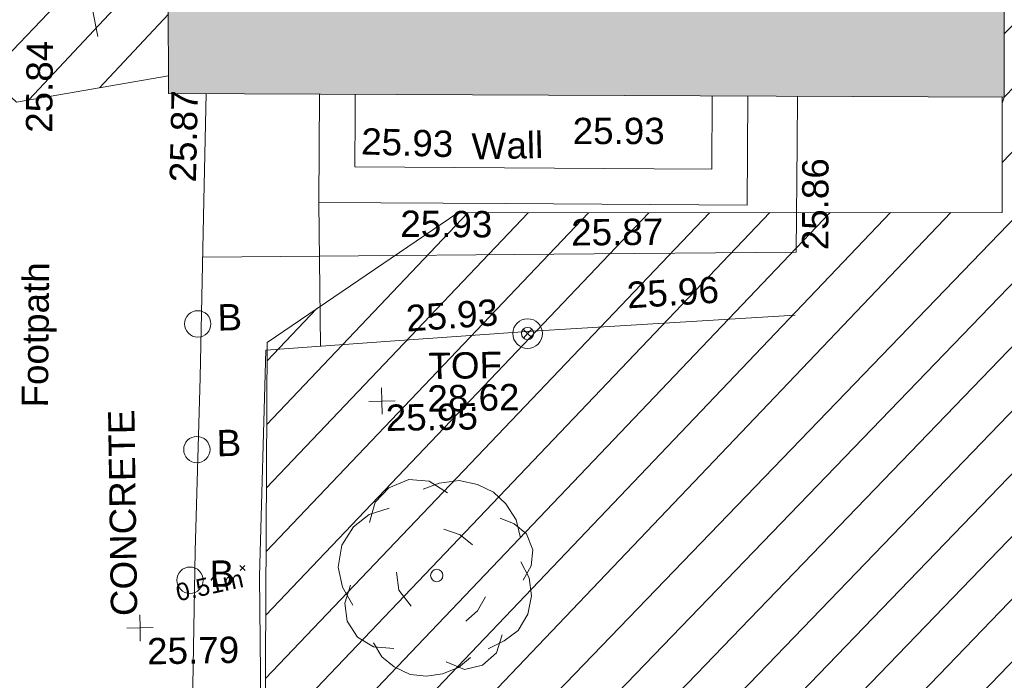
# Model space of a CAD drawing. Header units: millimetres. Extents: x -290717 to 520720, y -88450 to 287762.
# Tile 178 of 197: x -140667 to -126647, y 198267 to 207677. Entities that reach past the tile are written whole.
import ezdxf

# ---------------------------------------------------------------- set-up
doc = ezdxf.new("R2010")
doc.units = ezdxf.units.MM
doc.linetypes.add('IMPORT-UG_ELEC_QLB2 _2_', pattern=[2500, 1500, -300.0000000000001, 0, -50, 150, -300.0000000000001, 0, -200])
doc.linetypes.add('IMPORT-UG_ELEC_STREET LIGHTING_QLB2 _2_', pattern=[2700, 1500, -300.0000000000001, 0, -250, 150, -300.0000000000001, 0, -200])
for name, color, linetype, lineweight, true_color in [('00__TOPO__TOP_OF_FENCE_SYMBOL', 7, 'Continuous', 9, 0x666666), ('00_TOPO_FENCE', 7, 'Continuous', 9, 0x3f7f4f), ('00_TOPO_FOOTPATH', 7, 'Continuous', 9, 0xa50000), ('00_TOPO_FURN_BOLLARD', 7, 'Continuous', 9, 0x666666), ('00_TOPO_LEVEL_SPOT', 7, 'Continuous', 9, 0x666666), ('00_TOPO_TREE', 7, 'Continuous', 9, 0x666666), ('00_UAV_CONCRETE', 9, 'Continuous', 9, 0x808080), ('00_UAV_FENCE', 7, 'Continuous', 9, 0x264c2f), ('00_UAV_FOOTPATH', 7, 'Continuous', 9, 0xa50000), ('00_UAV_FURN_BOLLARD', 7, 'Continuous', 9, 0xff9f7f), ('00_UAV_LEVEL_SPOT', 7, 'Continuous', 9, 0x666666), ('00_UAV_TOP_OF_FENCE', 6, 'Continuous', 9, 0xff00ff), ('00_UAV_WALL', 7, 'Continuous', 9, 0x7c00a5), ('12333-PUM-2D-U-0001-C01 - Rev2_REVIT IMPORT_dwg', 7, 'Continuous', 9, 0x767676), ('A_RHA_Line', 7, 'Continuous', 9, 0x00a600), ('PUM-ELECTRIC-QLB2', 1, 'IMPORT-UG_ELEC_QLB2 _2_', 9, 0xff0000), ('PUM-UNABLE TO SURVEY', 190, 'Continuous', 9, 0x7f00ff)]:
    doc.layers.add(name, color=color, linetype=linetype, lineweight=lineweight, true_color=true_color)
for name, color, linetype, lineweight in [('00_UAV_SURVEY_TEXT', 7, 'Continuous', 9), ('A_RHA_Detail', 7, 'Continuous', 9), ('GEN-TEXT', 7, 'Continuous', 9)]:
    doc.layers.add(name, color=color, linetype=linetype, lineweight=lineweight)
doc.styles.add('Arial_1', font='arial.ttf', dxfattribs={"height": 250})
doc.styles.add('Swis721 Lt BT_2', font='swissl.ttf', dxfattribs={"height": 375})

# ---------------------------------------------------------------- blocks, each defined once
blk = doc.blocks.new('12333-PUM-2D-U-0001-C01 - Rev2_REVIT IMPORT_dwg_MSL_Bollard_2-2077182-Site Location Plan Existing')
at = {"layer": '00_TOPO_FURN_BOLLARD', "color": 254, "true_color": 0xcccccc}
blk.add_circle((0, 0), 62.50000000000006, dxfattribs=at)
blk = doc.blocks.new('12333-PUM-2D-U-0001-C01 - Rev2_REVIT IMPORT_dwg_MM-2077200-Site Location Plan Existing')
at = {"layer": '00_TOPO_LEVEL_SPOT', "color": 254, "true_color": 0xcccccc, "flags": 128}
for points in [[(500.0000000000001, 0), (0, 0), (0, 500.0000000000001)], [(0, -500.0000000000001), (0, 0), (-500.0000000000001, 0)]]:
    blk.add_lwpolyline(points, dxfattribs=at)
blk = doc.blocks.new('12333-PUM-2D-U-0001-C01 - Rev2_REVIT IMPORT_dwg_CONIFEROUS_TREE-2077251-Site Location Plan Existing')
at = {"layer": '00_TOPO_TREE', "color": 254, "true_color": 0xcccccc, "flags": 128}
for points in [[(-1889.403682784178, 1545.875740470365), (-1717.639711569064, 2118.422311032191), (-1316.857112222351, 2519.204910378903), (-744.3105416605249, 2748.223538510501), (-171.763971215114, 2690.968881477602), (343.5279423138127, 2347.440939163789)], [(-343.5279423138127, 2461.950253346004), (114.5093140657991, 2633.714224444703), (687.0558846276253, 2690.968881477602), (1202.347798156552, 2576.459567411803), (1660.385054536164, 2347.440939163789), (2003.912996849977, 2003.912996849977), (2290.18628213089, 1545.875740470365), (2404.695596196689, 1030.583826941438)], [(-2404.695596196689, -801.5651986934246), (-2690.968881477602, -286.2732852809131), (-2805.478195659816, 286.2732852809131), (-2690.968881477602, 916.0745128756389), (-2347.440939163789, 1431.36642628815), (-1889.403682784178, 1774.894368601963), (-1316.857112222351, 1946.658339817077)], [(1832.149025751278, 1603.130397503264), (2232.93162509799, 1431.36642628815), (2576.459567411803, 1145.093141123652), (2748.223538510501, 687.0558846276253), (2690.968881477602, 229.0186282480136), (2461.950253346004, -171.763971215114)], [(229.0186282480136, 1316.857112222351), (687.0558846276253, 1145.093141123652), (1030.583826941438, 858.8198558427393)], [(2404.695596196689, 343.5279423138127), (2633.714224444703, -114.5093140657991), (2690.968881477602, -629.8012275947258), (2576.459567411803, -1145.093141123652), (2290.18628213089, -1603.130397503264), (1889.403682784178, -1889.403682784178), (1431.36642628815, -2118.422311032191)], [(-744.3105416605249, -858.8198558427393), (-1087.838483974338, -400.7825993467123), (-1145.093141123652, 114.5093140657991)], [(-1259.602455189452, -2061.167653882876), (-1832.149025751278, -2003.912996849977), (-2290.18628213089, -1717.639711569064), (-2576.459567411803, -1259.602455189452), (-2633.714224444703, -744.3105416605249), (-2461.950253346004, -229.0186282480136)], [(1374.111769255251, -629.8012275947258), (1145.093141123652, -1030.583826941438), (801.5651986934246, -1316.857112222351)], [(916.0745128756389, -2347.440939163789), (572.5465705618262, -2633.714224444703), (114.5093140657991, -2805.478195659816), (-343.5279423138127, -2862.732852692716), (-801.5651986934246, -2805.478195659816), (-1259.602455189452, -2576.459567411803), (-1603.130397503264, -2290.18628213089), (-1832.149025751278, -1889.403682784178)], [(1832.149025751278, -1717.639711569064), (1660.385054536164, -2232.93162509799), (1259.602455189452, -2576.459567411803), (744.3105416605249, -2690.968881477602), (229.0186282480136, -2461.950253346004)]]:
    blk.add_lwpolyline(points, dxfattribs=at)
at = {"layer": '00_TOPO_TREE', "color": 254, "true_color": 0xcccccc}
blk.add_circle((0, 0), 176.6246020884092, dxfattribs=at)
blk = doc.blocks.new('12333-PUM-2D-U-0001-C01 - Rev2_REVIT IMPORT_dwg_MSL_Bollard_2-2077239-Site Location Plan Existing')
at = {"layer": '00_TOPO_FURN_BOLLARD', "color": 254, "true_color": 0xcccccc}
blk.add_circle((0, 0), 62.50000000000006, dxfattribs=at)
blk = doc.blocks.new('12333-PUM-2D-U-0001-C01 - Rev2_REVIT IMPORT_dwg_MSL_Node_LineworkTOF-2077248-Site Location Plan Existing')
at = {"layer": '00__TOPO__TOP_OF_FENCE_SYMBOL', "color": 254, "true_color": 0xcccccc, "flags": 128}
for points in [[(165.3591892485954, 165.3591892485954), (0, 0), (-165.3591892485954, 165.3591892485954)], [(165.3591892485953, -165.3591892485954), (0, 0), (-165.3591892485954, -165.3591892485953)]]:
    blk.add_lwpolyline(points, dxfattribs=at)
at = {"layer": '00__TOPO__TOP_OF_FENCE_SYMBOL', "color": 254, "true_color": 0xcccccc}
for radius in [562.5594001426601, 233.853208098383]:
    blk.add_circle((0, 0), radius, dxfattribs=at)
blk = doc.blocks.new('12333-PUM-2D-U-0001-C01 - Rev2_REVIT IMPORT_dwg_UAV-2077255-Site Location Plan Existing')
at = {"layer": '00_UAV_LEVEL_SPOT', "color": 254, "true_color": 0xcccccc, "flags": 128}
for points in [[(500.0000000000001, 0), (0, 0), (0, 500.0000000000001)], [(0, -500.0000000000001), (0, 0), (-500.0000000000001, 0)]]:
    blk.add_lwpolyline(points, dxfattribs=at)
blk = doc.blocks.new('12333-PUM-2D-U-0001-C01 - Rev2_REVIT IMPORT_dwg_MGS62954_T2_Galway_ITM_3d_Rev1-2077680-Site Location Plan Existing')
at = {"layer": '00_TOPO_FENCE', "color": 254, "true_color": 0xcccccc, "flags": 128}
blk.add_lwpolyline([(533768215.8416362, 725757536.2187309), (533768191.1803311, 725754320.3365005), (533768114.3010144, 725751238.9276832), (533768092.3385236, 725747529.8456814), (533768029.1240534, 725743793.2849807), (533768026.670091, 725740809.8511417), (533770682.0758315, 725740753.2846724), (533775716.3029948, 725740630.0719427), (533777256.9058492, 725740597.3050126)], dxfattribs=at)
at = {"layer": '00_TOPO_FOOTPATH', "color": 254, "true_color": 0xcccccc, "flags": 128}
blk.add_lwpolyline([(533767303.1672249, 725757909.6274561), (533767105.5665622, 725752166.8425095), (533767123.0820006, 725747945.7849776), (533767021.4559379, 725743802.2015591), (533767040.9969133, 725740310.2921853), (533766997.6537306, 725736619.7766178), (533766880.0000001, 725736380), (533766790.0000001, 725736100.0000001), (533766700.0000001, 725735700.0000002), (533766670.0000001, 725735420.0000001), (533766660.0000001, 725735210.0000001), (533766700.0000001, 725735100), (533766870, 725734800.0000001), (533767013.2531131, 725734578.510957)], dxfattribs=at)
at = {"layer": '00_UAV_CONCRETE', "color": 254, "true_color": 0xcccccc, "flags": 128}
blk.add_lwpolyline([(533767485.9600952, 725762096.6913267), (533769148.2530694, 725762081.5211567), (533772484.420447, 725762050.9681522), (533775935.3655001, 725762019.3640002), (533775974.7793933, 725763567.1173319), (533775991.8826576, 725764238.7493912)], dxfattribs=at)
at = {"layer": '00_UAV_FENCE', "color": 254, "true_color": 0xcccccc}
blk.add_line((533769139.885732, 725760797.7272825), (533769153.2425001, 725762847.0455002), dxfattribs=at)
at = {"layer": '00_UAV_FENCE', "color": 254, "true_color": 0xcccccc, "flags": 128}
for points in [[(533766049.343, 725765264.1140001), (533765556.343, 725768016.1140002), (533765299.4290524, 725770204.0058656), (533765151.3430001, 725771465.1140001), (533765214.343, 725774952.114), (533765218.0465976, 725775193.8766215), (533765268.343, 725778477.1140002), (533765289.6681775, 725780192.5509583), (533765311.343, 725781936.114), (533765967.1050624, 725785124.2085831), (533766417.3429999, 725787313.1140001)], [(533768215.8416362, 725757536.2187309), (533768359.2425001, 725760756.0455003), (533770132.1299682, 725760850.707321), (533772086.2425, 725760955.0455), (533775125.2194812, 725761089.5275923), (533775905.2425001, 725761124.0455002)]]:
    blk.add_lwpolyline(points, dxfattribs=at)
at = {"layer": '00_UAV_FOOTPATH', "color": 254, "true_color": 0xcccccc, "flags": 128}
blk.add_lwpolyline([(533767303.1672249, 725757909.6274561), (533767419.3655, 725760384.3640002), (533767517.3635145, 725762904.1582536), (533767576.5013469, 725764424.7520202)], dxfattribs=at)
at = {"layer": '00_UAV_WALL', "color": 254, "true_color": 0xcccccc, "flags": 128}
for points in [[(533775288.4308901, 725764254.2975729), (533775251.2425001, 725762701.0455), (533771805.9270388, 725762783.5341945), (533769153.2425001, 725762847.0455003), (533769190.1624538, 725764389.0857567)], [(533769698.3572268, 725764377.8532813), (533769691.2782266, 725764082.1838042), (533769673.5817073, 725763343.0510993), (533773933.0165372, 725763241.0705343), (533774755.236901, 725763221.3847075), (533774780.2361171, 725764265.5300483)]]:
    blk.add_lwpolyline(points, dxfattribs=at)
for name, p, xscale, yscale, zscale in [('12333-PUM-2D-U-0001-C01 - Rev2_REVIT IMPORT_dwg_MSL_Bollard_2-2077239-Site Location Plan Existing', (533767398.3655001, 725761146.3640002), 3, 3, 3), ('12333-PUM-2D-U-0001-C01 - Rev2_REVIT IMPORT_dwg_MSL_Node_LineworkTOF-2077248-Site Location Plan Existing', (533772092.3429999, 725760926.1139998), 0.375, 0.375, 0.375), ('12333-PUM-2D-U-0001-C01 - Rev2_REVIT IMPORT_dwg_UAV-2077255-Site Location Plan Existing', (533770000.0000001, 725760000), 0.375, 0.375, 0.375), ('12333-PUM-2D-U-0001-C01 - Rev2_REVIT IMPORT_dwg_MSL_Bollard_2-2077239-Site Location Plan Existing', (533767354.3655001, 725759356.364), 3, 3, 3), ('12333-PUM-2D-U-0001-C01 - Rev2_REVIT IMPORT_dwg_CONIFEROUS_TREE-2077251-Site Location Plan Existing', (533770738.2425, 725757503.0455), 0.5, 0.5, 0.5), ('12333-PUM-2D-U-0001-C01 - Rev2_REVIT IMPORT_dwg_MSL_Bollard_2-2077182-Site Location Plan Existing', (533767224.0277821, 725757497.497059), 3, 3, 3), ('12333-PUM-2D-U-0001-C01 - Rev2_REVIT IMPORT_dwg_MM-2077200-Site Location Plan Existing', (533766500.9617341, 725756831.1542038), 0.375, 0.375, 0.375)]:
    blk.add_blockref(name, p, dxfattribs=dict(xscale=xscale, yscale=yscale, zscale=zscale))
at = {"layer": '00_TOPO_FURN_BOLLARD', "insert": (533767506.7861019, 725757771.6944089), "char_height": 375, "width": 398.9072968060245, "attachment_point": 1, "line_spacing_factor": 1.005061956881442, "style": 'Swis721 Lt BT_2'}
blk.add_mtext('B', dxfattribs=at)
at = {"layer": '00_TOPO_LEVEL_SPOT', "insert": (533766596.0808528, 725756683.8102245), "char_height": 375, "width": 1495.902363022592, "attachment_point": 1, "line_spacing_factor": 1.005061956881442, "style": 'Swis721 Lt BT_2'}
blk.add_mtext('25.79', dxfattribs=at)
at = {"layer": '00_UAV_CONCRETE', "color": 251, "true_color": 0x666666, "char_height": 375, "width": 1495.902363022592, "attachment_point": 1, "line_spacing_factor": 1.005061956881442, "style": 'Swis721 Lt BT_2'}
for s, insert, rotation in [('25.86', (533776019.6665547, 725762044.9340991), 88.88215646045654), ('25.87', (533772738.9451434, 725762543.8875607), 359.47529332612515)]:
    blk.add_mtext(s, dxfattribs=dict(at, insert=insert, rotation=rotation))
at = {"layer": '00_UAV_FENCE', "color": 251, "true_color": 0x666666, "char_height": 375, "width": 1495.902363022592, "attachment_point": 1, "line_spacing_factor": 1.005061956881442, "style": 'Swis721 Lt BT_2'}
for s, insert, rotation in [('25.96', (533773506.5145847, 725761634.2139739), 2.658910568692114), ('25.93', (533770355.3696095, 725761358.5620514), 3.056357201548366)]:
    blk.add_mtext(s, dxfattribs=dict(at, insert=insert, rotation=rotation))
at = {"layer": '00_UAV_FOOTPATH', "color": 251, "true_color": 0x666666, "char_height": 375, "attachment_point": 1, "line_spacing_factor": 1.005061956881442, "style": 'Swis721 Lt BT_2'}
for s, insert, width, rotation in [('25.84', (533764998.3523666, 725763911.794549), 1495.902363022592, 88.48733343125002), ('25.87', (533767032.223482, 725763173.2149634), 1495.902363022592, 87.77281644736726), ('Footpath', (533764868.7006461, 725760001.8865716), 2436.183848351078, 88.46989210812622)]:
    blk.add_mtext(s, dxfattribs=dict(at, insert=insert, width=width, rotation=rotation))
at = {"layer": '00_UAV_FURN_BOLLARD', "color": 251, "true_color": 0x666666, "char_height": 375, "width": 398.9072968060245, "attachment_point": 1, "line_spacing_factor": 1.005061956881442, "style": 'Swis721 Lt BT_2'}
for insert in [(533767681.1238198, 725761420.5613501), (533767637.1238198, 725759630.5613501)]:
    blk.add_mtext('B', dxfattribs=dict(at, insert=insert))
at = {"layer": '00_UAV_LEVEL_SPOT', "insert": (533770051.8765643, 725759949.1441548), "char_height": 375, "width": 1495.902363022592, "attachment_point": 1, "line_spacing_factor": 1.005061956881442, "style": 'Swis721 Lt BT_2'}
blk.add_mtext('25.95', dxfattribs=at)
at = {"layer": '00_UAV_SURVEY_TEXT', "color": 251, "true_color": 0x666666, "insert": (533766090.6285099, 725757003.9371884), "char_height": 375, "width": 3286.236302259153, "attachment_point": 1, "rotation": 89.82464656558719, "line_spacing_factor": 1.005061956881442, "style": 'Swis721 Lt BT_2'}
blk.add_mtext('CONCRETE', dxfattribs=at)
at = {"layer": '00_UAV_TOP_OF_FENCE', "color": 251, "true_color": 0x666666, "char_height": 375, "attachment_point": 1, "line_spacing_factor": 1.005061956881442, "style": 'Swis721 Lt BT_2'}
for s, insert, width in [('TOF', (533770672.0208023, 725760676.1106071), 1163.479615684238), ('28.62', (533770649.5971605, 725760212.7339023), 1495.902363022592)]:
    blk.add_mtext(s, dxfattribs=dict(at, insert=insert, width=width))
at = {"layer": '00_UAV_WALL', "color": 251, "true_color": 0x666666, "char_height": 375, "attachment_point": 1, "line_spacing_factor": 1.005061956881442, "style": 'Swis721 Lt BT_2'}
for s, insert, width, rotation in [('25.93', (533772787.0952061, 725763987.6954595), 1495.902363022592, 359.03168818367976), ('25.93', (533769780.5851049, 725763894.5627518), 1495.902363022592, 357.21958015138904), ('Wall', (533771341.0762428, 725763791.9792938), 1130.237340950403, 0.3682163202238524), ('25.93', (533770311.3856267, 725762710.3910826), 1495.902363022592, 358.6284706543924)]:
    blk.add_mtext(s, dxfattribs=dict(at, insert=insert, width=width, rotation=rotation))
blk = doc.blocks.new('12333-PUM-2D-U-0001-C01 - Rev2_REVIT IMPORT_dwg-1620468-Site Location Plan Existing')
at = {"layer": 'PUM-UNABLE TO SURVEY', "true_color": 0xffffd4}
h = blk.add_hatch(dxfattribs=at)
h.set_pattern_fill('FP_12', style=0, pattern_type=2)
h.set_pattern_definition([(45, (-533641079.65, -725615854.3560001), (-441.9417382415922, 441.9417382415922), [])])
h.paths.add_polyline_path([(140970.3501529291, 120250.643821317), (146061.3501528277, 120366.6438213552), (148088.3501528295, 121467.6438213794), (149767.1471665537, 121400.7882925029), (149826.3501528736, 121708.6438213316), (151731.3501528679, 121403.8438213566), (151716.938901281, 121323.140812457), (153551.3057732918, 121250.0899514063), (153560.1501529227, 121480.0438213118), (155503.2501529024, 121480.0438213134), (155503.2501529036, 121172.3567455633), (157605.3501529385, 121088.6438213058), (157065.3501529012, 144482.6438213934), (175086.350152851, 144480.6438212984), (176746.3501528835, 146023.6438213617), (172843.7316528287, 147528.9658213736), (173338.673991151, 175796.3692980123), (140026.0186528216, 176401.9833213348), (140028.2829734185, 176531.7061614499), (138356.741365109, 176568.5343297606), (138112.5926718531, 163525.9954559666), (137857.9316529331, 148319.2853214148), (137827.9418640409, 148319.8087951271), (137797.2156320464, 146678.3983150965), (130049.3501528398, 146808.6438212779), (127301.3501529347, 145010.6438213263), (126845.3501529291, 124909.6438213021), (140019.3501529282, 124510.6438213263), (140924.4375823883, 120456.3089638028)])
h.paths.add_polyline_path([(142549.2501529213, 122013.4438213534), (141939.6501528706, 128109.4438213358), (145140.0501528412, 128414.2438213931), (145711.5501528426, 122318.2438213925), (143523.3984173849, 122107.3376299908)])
h.paths.add_polyline_path([(156227.1501528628, 122394.4438213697), (156227.150152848, 122799.1296352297), (149501.6245217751, 123012.8231277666), (149504.5046405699, 123177.825023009), (149445.3501529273, 122546.8438213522), (148264.2501528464, 122623.0438213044), (148378.5501528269, 123842.2438212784), (149559.6501529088, 123766.0438214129), (149517.103893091, 123312.217049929), (152873.83384327, 123055.7519301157), (156227.1501528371, 123099.0105069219), (156227.1501528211, 123537.4438213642), (157370.1501528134, 123537.4438213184), (157370.1501528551, 122394.4438213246), (156679.799187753, 122394.4438213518)])
h.paths.add_polyline_path([(135386.450152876, 126509.2438213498), (129290.4501528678, 126661.6438214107), (129366.6501529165, 129404.8438213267), (135462.6501529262, 129252.4438213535)])
h.paths.add_polyline_path([(133748.1501528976, 131005.0438212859), (130700.1501528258, 131309.8438213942), (131385.9501528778, 137405.8438214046), (134395.8501528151, 137101.0438213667), (133774.8328443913, 131256.1750353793)])
h.paths.add_polyline_path([(123791.3501529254, 148495.6438213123), (125962.8758490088, 148831.2361022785), (126057.9078146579, 154829.4881495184), (124252.3501529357, 176312.6438213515), (119637.3501528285, 179332.6438213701), (91445.3501529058, 180677.6438213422), (91482.35015291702, 179887.643821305), (123767.2119867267, 148519.0968936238)])
h.paths.add_polyline_path([(195364.061714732, 187389.5906704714), (138295.3501528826, 199555.6438213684), (100054.3501528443, 198088.6438213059), (99954.35015286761, 197228.6438213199), (107251.4784825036, 197782.5141120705), (122069.3501528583, 198129.6438213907), (132241.3501528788, 197737.6438212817), (136290.3501528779, 198486.6438213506), (136971.651110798, 197569.6615461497), (136433.5006318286, 189862.6526837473), (173568.1456173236, 188304.2714601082), (173572.4321528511, 188602.423821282), (183059.4321529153, 188452.4238212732), (183056.4645273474, 188282.4086663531), (185602.4321528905, 188263.4238213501), (185594.3357990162, 187799.5840185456), (194908.7873000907, 187408.6965781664)])
at = {"layer": 'GEN-TEXT', "color": 253, "true_color": 0xaaaaaa}
for p, q in [((126859.9948137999, 141768.2884823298), (126930.7054919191, 141838.999160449)), ((126930.7054919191, 141768.2884823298), (126859.9948137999, 141838.999160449))]:
    blk.add_line(p, q, dxfattribs=at)
at = {"layer": 'PUM-UNABLE TO SURVEY', "color": 7, "true_color": 0xffffd4, "flags": 128}
for points in [[(125962.8758490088, 148831.2361022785), (123791.3501529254, 148495.6438213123), (91482.35015291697, 179887.643821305)], [(149767.1471665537, 121400.7882925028), (148088.3501528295, 121467.6438213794), (146061.3501528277, 120366.6438213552), (140970.3501529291, 120250.643821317), (140019.3501529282, 124510.6438213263), (126845.3501529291, 124909.6438213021), (127301.3501529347, 145010.6438213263), (130049.3501528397, 146808.6438212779), (137797.2156320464, 146678.3983150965), (137827.9444721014, 148319.9481190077)]]:
    blk.add_lwpolyline(points, dxfattribs=at)
blk.add_blockref('12333-PUM-2D-U-0001-C01 - Rev2_REVIT IMPORT_dwg_MGS62954_T2_Galway_ITM_3d_Rev1-2077680-Site Location Plan Existing', (-533641079.6498471, -725615854.3561786))
at = {"layer": 'PUM-ELECTRIC-QLB2', "insert": (126396.8696666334, 141685.4970463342), "char_height": 250, "width": 1160.025439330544, "attachment_point": 2, "rotation": 11.45778992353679, "line_spacing_factor": 0.9417779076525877, "style": 'Arial_1'}
blk.add_mtext('0.51m', dxfattribs=at)

msp = doc.modelspace()

# ---------------------------------------------------------------- hatches: boundary and pattern name
at = {"layer": 'A_RHA_Detail', "true_color": 0xc0c0c0}
h = msp.add_hatch(color=9, dxfattribs=at)
h.paths.add_polyline_path([(-80880.60083898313, -68502.79057078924), (-80400.86592458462, -68483.4150911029), (-80400.86592458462, -62984.64684182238), (-24474.85765180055, -63009.32043784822), (-24456.14471274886, -50840.30023854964), (-36622.55041054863, -50831.65104346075), (-36622.5504104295, -44228.57792609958), (-50959.05265825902, -44213.68205212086), (-50959.05265825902, -42573.78171509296), (-54563.93258049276, -42571.21897729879), (-54565.69773355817, -45054.17447471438), (-92408.82109324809, -45027.27149617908), (-92411.78875845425, -49201.74309219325), (-100061.9988811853, -49201.74309219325), (-100052.221444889, -64852.82557835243), (-86120.90825231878, -64852.82557835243), (-86092.16626519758, -62957.90041523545), (-84861.10047611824, -62957.90041520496), (-84854.79054275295, -68240.10973718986), (-80870.60226895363, -68240.10973718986)])
h.paths.add_polyline_path([(-137238.9269955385, -68461.93840922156), (-132719.7426408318, -68433.06336920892), (-132847.0731201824, -62850.0428228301), (-130454.6837966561, -62916.63108081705), (-130498.2830220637, -61355.8539363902), (-117581.136331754, -61423.42893434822), (-117492.3908565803, -49183.91309186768), (-125136.5200282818, -49178.47881939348), (-125133.5727033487, -45032.61887132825), (-163007.1824077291, -45005.69421944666), (-163007.1824077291, -44090.29634113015), (-163123.8521375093, -44090.21339942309), (-163122.6389897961, -42383.751842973), (-166563.8543420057, -42383.75184295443), (-166565.0349082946, -44044.3982420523), (-193158.4656786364, -44025.49275802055), (-193195.152889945, -62863.6565097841), (-137269.7106414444, -62916.63108078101), (-137254.3708868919, -65679.90523788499)])
h.paths.add_polyline_path([(120310.9497607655, -32334.2823016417), (120312.4652266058, -31610.73011961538), (133451.2244789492, -31638.24899384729), (133469.2230092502, -19717.98315777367), (121295.7536929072, -19692.48606427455), (121319.8434528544, -8190.941560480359), (112277.0825929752, -8172.001674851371), (112263.1769726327, -14811.12345451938), (78285.85310969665, -14739.95861435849), (78292.82277619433, -8167.077575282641), (76545.55099677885, -8163.40371230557), (69355.76844230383, -8152.931592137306), (69353.66597202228, -9156.746357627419), (68372.60878942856, -9154.691552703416), (68372.60878942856, -13705.52853212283), (69333.72334743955, -13707.54156767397), (69325.07112544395, -16249.53369225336), (66623.4489111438, -16249.53369225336), (66619.79243932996, -17995.29925522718), (65989.07757491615, -17995.29925522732), (65985.44262769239, -19730.78799479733), (57152.23993372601, -19712.28702423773), (57127.42535098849, -31559.89461998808), (70277.87165423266, -31587.43801817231), (70277.87165428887, -32271.74147154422), (78263.96947906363, -32285.12944888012), (78266.62669288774, -31019.79372153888), (112335.8856506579, -31091.15111856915), (112335.8856506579, -32317.57330550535), (119781.4233959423, -32333.17321910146)])
h.paths.add_polyline_path([(7503.71740934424, -1791.43926322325), (15482.43097389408, -674.0213230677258), (15484.0826184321, 148.1327206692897), (56188.28042539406, 205.5276654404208), (56155.8432600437, 14338.31663138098), (18016.62665932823, 14236.4814953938), (17967.9025208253, 34313.18372075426), (21727.10644861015, 34324.06926249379), (21708.9097307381, 40608.10218319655), (18009.66447156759, 40608.10218325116), (17995.54603703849, 45483.75063445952), (9770.084212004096, 45420.63294734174), (3966.216019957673, 45443.14492469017), (3984.771235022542, 14176.56786831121), (1023.062455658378, 14176.56786840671), (-276.5134647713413, 14190.52623465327), (-231.6790044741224, 5976.811441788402), (-226.4491536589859, 193.7444677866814), (1220.250839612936, 179.5999159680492), (7477.609307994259, 143.2867556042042), (7488.638446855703, -674.0213230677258)])
h.paths.add_polyline_path([(77755.59663317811, 53.47451145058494), (77729.51881611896, 1699.844979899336), (94464.47132486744, 1659.976083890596), (94606.37913471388, 17991.39023626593), (88810.41901146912, 18015.03260816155), (88799.89418497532, 14436.74271609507), (69413.88950349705, 14457.87738898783), (69377.35724448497, 99.62816357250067), (70760.85642036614, 92.0068082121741)])
h.paths.add_polyline_path([(61252.12079698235, 46453.95617369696), (105774.7348988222, 46472.68783510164), (105768.2642197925, 61852.61234310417), (92285.13876306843, 61852.61234310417), (92308.59670397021, 65784.30757142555), (96107.46680002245, 65767.6044524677), (96059.6808111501, 75209.20847378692), (101084.8427276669, 75071.88872768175), (104988.0046543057, 74765.36560410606), (108403.6894220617, 74363.84089439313), (112009.2703903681, 73787.25420864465), (115645.3524814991, 73049.69667210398), (116890.8108050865, 72761.69136255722), (120208.9929832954, 71893.18353872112), (120865.241739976, 71703.68487155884), (124135.6329505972, 70669.67317909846), (127435.6253142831, 69480.50055823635), (127820.4368655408, 69394.93141813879), (128274.3081769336, 69331.69585757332), (128731.879114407, 69306.66104520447), (129189.9401456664, 69320.00258265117), (129645.2782985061, 69371.62688830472), (130094.6997111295, 69461.17185607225), (130535.0520071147, 69588.00939078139), (130963.2464342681, 69751.2498188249), (131376.279516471, 69949.74812593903), (131771.254123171, 70182.11198906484), (132162.5575600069, 70460.54046602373), (132496.0921582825, 70741.69081117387), (132820.8713676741, 71064.98072578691), (133117.4593294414, 71414.31364276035), (133383.77568926, 71787.23923958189), (133616.5473239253, 72178.53728446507), (133817.1647262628, 72590.54524901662), (133982.6025969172, 73017.89547517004), (134111.7005086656, 73457.59040804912), (134203.5529320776, 73906.545904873), (134257.5155882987, 74361.61286220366), (134272.5462649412, 74819.59931534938), (134250.5259874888, 75277.29281749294), (134189.6227572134, 75731.48297750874), (134090.9274700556, 76178.98397761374), (133955.1324028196, 76616.65691996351), (133783.1900598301, 77041.4318434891), (133576.3064937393, 77450.3292564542), (133335.9328436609, 77840.48103831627), (133063.7551572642, 78209.15055536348), (132761.6825665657, 78553.75185442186), (132431.8338935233, 78871.86780505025), (132076.5227904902, 79161.26705200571), (131698.2415079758, 79419.91966864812), (131299.6434187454, 79646.01139199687), (131093.5942456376, 79746.34209763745), (132146.0467355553, 83110.22226149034), (122787.763295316, 86282.54285521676), (121604.3555410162, 82800.35918872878), (117095.9864226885, 83870.84033788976), (116841.9598400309, 83526.35449576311), (116120.5435466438, 91221.9361197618), (110237.7341284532, 91274.27491024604), (110194.3680786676, 90435.39030217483), (104988.0046543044, 90486.49901569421), (104973.2761846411, 94309.82427956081), (103746.1314668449, 94309.82427962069), (103839.9937121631, 122852.1474272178), (96365.09202303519, 122931.9599471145), (96350.3400238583, 123952.416858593), (104555.5505249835, 123902.1925258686), (104607.3234457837, 120248.5396157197), (125502.5015002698, 120134.193340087), (125662.0200253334, 137657.3796883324), (114479.5865733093, 137699.2256881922), (114382.3062641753, 129149.9458158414), (104644.1590035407, 129187.997507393), (104577.9931702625, 126217.3903165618), (101184.4926405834, 126159.1566967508), (101264.6166812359, 135959.2655565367), (89967.23177303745, 135988.8856164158), (89927.63362986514, 125823.6463181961), (93630.53562299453, 125840.7948842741), (93580.6568888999, 122931.9599471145), (88697.38835373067, 122904.7310127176), (88679.38989541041, 95739.0914377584), (86378.25848993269, 95739.0914377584), (86378.18187189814, 96178.10083375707), (83279.5074328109, 96200.92083330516), (83273.62493422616, 95735.74732136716), (70169.67509616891, 95733.22421950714), (70166.2684274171, 96272.07409350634), (66674.99731291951, 96257.14073659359), (66654.74538556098, 95755.71092140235), (65784.77231076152, 95755.71092140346), (65887.65094981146, 117470.6305650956), (53473.34271625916, 117487.9046429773), (53434.44066306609, 98570.4634906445), (40649.41626913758, 98570.46349066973), (40610.16711556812, 94406.01479082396), (38853.82372865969, 94410.36303444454), (38848.65589191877, 89463.65332732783), (40612.46601909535, 89518.45976927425), (40665.38257359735, 86257.73741131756), (38372.19584673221, 86305.7230928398), (38369.79373532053, 76901.0507917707), (50937.95125076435, 76944.40198877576), (50922.88567283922, 74598.78180893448), (56484.90611318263, 74588.85093774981), (56484.9061131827, 75194.85181998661), (92465.40372273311, 75233.02581663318), (92645.92783659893, 71766.64845097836), (89810.5550181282, 69362.83965827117), (85313.16173971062, 69360.94750424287), (85313.16173971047, 66907.40508090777), (75210.14498260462, 66903.15451592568), (75210.14498260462, 63815.70944554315), (70819.40014306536, 63815.70999204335), (70819.21601502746, 64253.35708063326), (69456.8341568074, 64253.35708063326), (69455.71957374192, 66901.99623168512), (61303.3285675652, 66898.56680686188), (61304.56054652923, 63970.32021231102), (70500.41048205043, 63970.32021223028), (70500.40885431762, 61852.59006210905), (61245.64388480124, 61848.69637492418), (61252.12079698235, 46455.07044720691)])
h.paths.add_polyline_path([(-17153.16561239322, 48569.32684293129), (-17153.16561227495, 60770.38083690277), (-29362.88357762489, 60774.7042869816), (-29362.88357762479, 67399.20394583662), (-43507.25361058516, 67405.01911302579), (-43488.53133082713, 69093.07334179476), (-45766.41866234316, 69109.32868391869), (-45794.34620035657, 67405.01911302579), (-47272.11273197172, 67404.21245453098), (-47272.44887636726, 66454.91798912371), (-86004.56386335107, 66468.6329952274), (-86006.66970790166, 60521.58362724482), (-92662.8772251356, 60521.58362724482), (-92666.53762789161, 50184.35611936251), (-79752.016597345, 50179.78302554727), (-79752.016597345, 48591.49323813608), (-17157.71631240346, 48569.32845421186)])
h.paths.add_polyline_path([(-201056.4185879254, 48628.75479108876), (-138377.9751621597, 48634.64535782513), (-138377.9751621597, 50133.28202330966), (-125467.710581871, 50134.49533928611), (-125468.6909603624, 60566.19036866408), (-132186.8595615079, 60565.86652591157), (-132187.4203588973, 66533.01978768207), (-170643.3098734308, 66805.61809689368), (-170643.3098732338, 67738.78475851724), (-200340.0100486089, 67488.93693767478), (-200348.7175167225, 60827.7802510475), (-201057.5650552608, 60827.71357562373), (-201056.6510294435, 51102.0431337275)])
h.paths.add_polyline_path([(-240051.5126725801, 54769.1949116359), (-239444.4902595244, 54811.10754483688), (-239186.5396225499, 54841.92927608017), (-238764.8191578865, 54940.98166103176), (-238382.4735933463, 55122.46891391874), (-237990.3402229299, 55354.87497237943), (-237269.2031026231, 55936.21514997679), (-237030.2712443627, 56228.66101920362), (-236793.0039600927, 56569.31473977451), (-236554.5880579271, 57004.26389721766), (-236432.7219585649, 57267.46508911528), (-236300.0815274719, 57753.26239002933), (-236250.7285154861, 58017.17885687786), (-236235.6490610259, 58516.21786795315), (-236233.2538430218, 58987.85640057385), (-236213.702979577, 59823.48083772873), (-236363.8287856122, 59820.8603820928), (-236634.0279869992, 60698.06075831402), (-236391.9547756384, 61432.1972634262), (-236225.4740089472, 61435.10319604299), (-236201.6036570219, 62637.68779599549), (-232563.5271750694, 62639.28734435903), (-232563.5271750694, 63049.03842407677), (-232732.1945866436, 63049.15302221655), (-232860.1521278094, 63457.9589027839), (-232731.6068089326, 63914.24862701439), (-232560.8209657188, 63914.24862701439), (-232521.9864006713, 70597.99604498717), (-240628.6947850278, 70598.85496274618), (-240629.7923196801, 72350.98321581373), (-246412.6011213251, 72347.36085937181), (-246412.6011213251, 70616.45923939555), (-254449.5805725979, 70618.60952619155), (-254454.637144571, 70754.06491724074), (-254469.7140363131, 73191.6627625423), (-263883.2532625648, 73267.83063692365), (-263902.4181505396, 68260.74348557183), (-263714.8217520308, 68259.82096576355), (-263552.9672900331, 67819.6543439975), (-263719.0883117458, 67392.20684197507), (-263913.629869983, 67392.20684288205), (-263956.7001914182, 58633.76423459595), (-260181.1963171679, 58611.22607638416), (-260192.3146984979, 56354.25111578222), (-257184.684388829, 56339.46086010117), (-257213.4419958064, 57092.93866025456), (-257338.5163846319, 57093.27331227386), (-257471.0109295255, 57531.7457231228), (-257338.5163845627, 58062.22513700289), (-257203.4956297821, 58064.06881293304), (-257173.5751889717, 58598.54056827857), (-256478.2273617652, 58575.27357918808), (-256478.2273617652, 58788.51859477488), (-256013.0091299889, 58911.92701537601), (-255397.0786589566, 58780.99767608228), (-255397.0786664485, 58595.98242230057), (-243809.8853614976, 58585.92793205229), (-243805.3570672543, 58352.04527760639), (-243740.9394682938, 57884.52572396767), (-243619.083060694, 57421.84877501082), (-243424.3877541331, 56943.65915328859), (-243247.1437899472, 56608.24157716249), (-243003.0710577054, 56249.99021479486), (-242732.2093200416, 55932.75703086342), (-242371.7230179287, 55603.12658814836), (-242141.2551255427, 55424.88676771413), (-241804.9643038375, 55216.88439829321), (-241529.464082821, 55077.02869058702), (-241100.6275144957, 54917.18295005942), (-240836.2134980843, 54840.82833179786), (-240453.4486196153, 54788.6078413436), (-240203.3756532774, 54776.52967577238)])
h.paths.add_polyline_path([(40276.69022620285, 59895.3641775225), (40328.62676026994, 69196.9439153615), (36588.99968782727, 69217.82459101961), (36619.46637569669, 74674.25962431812), (32264.36460075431, 74687.02318924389), (32233.48293864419, 69156.26826309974), (11916.69390488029, 69269.70959690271), (11966.66200108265, 78218.75165977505), (29087.50901742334, 78123.15526811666), (29143.44567202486, 88141.13700481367), (15719.34879623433, 88216.09212957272), (15732.60379610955, 90589.99788900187), (4594.294101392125, 90652.19003492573), (4525.129359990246, 78265.12250452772), (10096.76365550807, 78234.01258734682), (10077.43887221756, 74773.03821913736), (4547.641142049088, 74803.91453678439), (4465.579974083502, 60107.16002351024), (19125.89094757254, 60025.30234268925), (19139.86249371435, 62527.53804648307), (31738.59196305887, 62457.19146407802), (31724.55430855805, 59943.11609818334), (38369.79364222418, 59906.01157297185)])
h.paths.add_polyline_path([(-246083.0241259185, 72334.29150213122), (-246083.0594797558, 72334.30275087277), (-246208.2905500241, 72334.29150213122)])
h.paths.add_polyline_path([(-114575.3004830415, 112178.0758696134), (-114575.3246436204, 112178.0758696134), (-114707.2752166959, 115801.5811617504)])
h.paths.add_polyline_path([(-154699.9178766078, 101760.4080976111), (-114382.0503338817, 101776.0542915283), (-114382.0503338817, 106926.936016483), (-113755.641395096, 106927.1791078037), (-113757.5507412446, 111847.2721532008), (-114431.6837526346, 111847.2721532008), (-114431.8098651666, 112178.075869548), (-114575.3004830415, 112178.0758696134), (-114578.9984943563, 121707.2390834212), (-123056.9849702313, 121707.2390834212), (-123068.8201032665, 156452.7036899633), (-119381.2340625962, 156454.1347343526), (-119381.2340625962, 160165.8603541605), (-115501.031452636, 160167.3661472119), (-115503.3750945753, 166206.5793118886), (-132411.7987151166, 166599.6604729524), (-132411.8243306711, 166665.6603411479), (-135275.0124468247, 166664.5489553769), (-135275.0124468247, 166628.1883102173), (-135911.3205077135, 166628.1944503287), (-135911.3479256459, 166352.1604668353), (-152521.1633846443, 166345.7145607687), (-152518.3680955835, 159142.6836790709), (-150699.3133726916, 159117.9265656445), (-150755.6690356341, 122560.6912032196), (-151059.2005266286, 122560.6912032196), (-151061.0981347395, 121302.4374931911), (-154138.3148337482, 121372.6012653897), (-154138.3148337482, 121865.183451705), (-154704.3888425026, 121867.2611370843), (-154688.5451973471, 119352.3937021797), (-154745.5933227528, 119352.3715636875), (-154745.5763474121, 118722.1532660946), (-160794.1544526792, 118748.744283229), (-160794.1544527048, 119410.5425977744), (-163852.1622693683, 119422.408321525), (-163855.0715294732, 118762.2003111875), (-167568.6765459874, 118778.5256058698), (-166634.6619849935, 124395.1277019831), (-166843.6206842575, 124471.2090400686), (-167568.6765459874, 124707.6250904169), (-168028.2173235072, 124841.3808643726), (-168630.5006276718, 124991.3056740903), (-169238.2056070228, 125117.4693074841), (-169850.3952285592, 125219.6772877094), (-170466.1255403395, 125297.7720169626), (-171089.1102599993, 125351.8553033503), (-171704.4065937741, 125381.1774254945), (-172325.0479971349, 125386.3595015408), (-172782.2248668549, 125374.5832363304), (-173401.7764236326, 125337.4554476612), (-174019.3926983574, 125276.0328036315), (-174634.1213722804, 125190.4100127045), (-175245.0145766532, 125080.7190996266), (-176047.1958093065, 124895.7675261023), (-176665.4852587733, 124724.7228134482), (-177045.3001228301, 124609.1129151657), (-177631.5127793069, 124405.2077276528), (-176665.4852586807, 118818.5158793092), (-177558.9402083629, 118822.4435769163), (-177662.2853368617, 125263.4341236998), (-176365.3912352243, 126542.9270807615), (-159462.2970490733, 126319.9103917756), (-157057.7396790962, 128609.0850976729), (-157060.6673204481, 136153.1661957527), (-158638.8016610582, 137740.2441626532), (-159352.3735831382, 137740.2441626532), (-161634.4140635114, 140201.1078539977), (-168727.9404946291, 140256.8191147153), (-171035.0401162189, 137942.884730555), (-174184.1459014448, 137942.884730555), (-176460.1168228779, 140292.2858551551), (-177341.68569345, 140292.285855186), (-177341.7114445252, 140358.4281613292), (-183428.5803825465, 140356.0660244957), (-185921.6385984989, 137917.4639097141), (-185921.6385985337, 131757.309115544), (-186906.8767412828, 131756.9267734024), (-187725.3914540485, 130809.9989183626), (-187724.0588902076, 127376.1828149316), (-186481.0281350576, 126304.557648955), (-186479.4846755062, 122327.2959175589), (-185176.2828158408, 121059.4673825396), (-180304.1129154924, 121059.4673825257), (-180304.1136492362, 118802.0484409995), (-193555.3706955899, 118802.0484409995), (-193555.3686998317, 133117.8341649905), (-192593.6442938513, 133118.2073819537), (-192593.6442938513, 134200.8158367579), (-192224.6284783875, 134200.9592041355), (-192225.5653014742, 136615.0101267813), (-192595.0012461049, 136615.0101267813), (-192595.4357332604, 137734.4745166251), (-193589.2709668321, 137734.4746851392), (-193589.2685988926, 147474.5705834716), (-193163.2062206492, 147492.8644728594), (-192606.8095195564, 147551.4951472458), (-192359.9383250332, 147589.5931622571), (-192199.8207947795, 147616.5827293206), (-191882.7548926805, 147682.9245600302), (-191568.5380071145, 147761.6632019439), (-191020.2573150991, 147932.4221712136), (-190950.5841382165, 147955.8263236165), (-190647.7999969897, 148070.951423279), (-190349.769078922, 148197.8750093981), (-190056.9509284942, 148336.4013817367), (-189769.7970512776, 148486.316942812), (-189375.4954991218, 148717.2624196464), (-189132.9060261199, 148873.2749095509), (-188867.5421091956, 149059.0543930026), (-188609.6764469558, 149255.1087866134), (-188354.9814056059, 149465.3525772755), (-188079.6339208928, 149713.8792482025), (-187884.9836199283, 149901.8220103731), (-187538.2510284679, 150274.4802367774), (-187446.2998447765, 150378.396083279), (-187241.3270201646, 150629.2310214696), (-187046.3599558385, 150887.9197697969), (-186861.699277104, 151154.0634500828), (-186546.1373636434, 151669.8298752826), (-186524.4196769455, 151707.063245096), (-163675.289831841, 151669.8298752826), (-163687.5843044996, 148134.0767945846), (-157303.6541541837, 148136.4921063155), (-157303.6541541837, 155759.9150161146), (-157557.4317586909, 155765.0384228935), (-157555.9168973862, 166678.0466575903), (-187009.2021991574, 166699.7464767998), (-187013.0952111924, 162054.4009359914), (-188707.1775469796, 162044.5925187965), (-188705.9961893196, 155021.5333641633), (-188737.9999316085, 154650.5326603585), (-188799.0133970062, 154283.1866125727), (-188857.2045401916, 154035.4341107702), (-188966.1106131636, 153679.3368924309), (-189102.6200311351, 153332.8820747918), (-189265.8911677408, 152998.2056672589), (-189454.9174010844, 152677.3710606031), (-189645.2484685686, 152421.322012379), (-189916.9563410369, 152104.2450531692), (-190212.7041973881, 151809.4634871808), (-190530.6686598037, 151538.7947475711), (-190868.889367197, 151293.9075915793), (-191225.2810786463, 151076.3118324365), (-191597.6465194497, 150887.3490190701), (-192092.8415776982, 150682.5621956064), (-192485.2937347, 150569.6612301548), (-192903.8930807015, 150482.2408890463), (-193187.215491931, 150440.8868273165), (-193594.1866364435, 150407.1257787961), (-193594.5953882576, 151459.989522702), (-205369.2399268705, 151455.4201248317), (-205354.452352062, 113350.0822379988), (-207187.1580384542, 113349.3709450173), (-207184.3024929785, 105991.0636522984), (-205312.8709512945, 105991.0636522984), (-205311.2365670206, 101769.6553082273), (-175488.645120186, 101781.2285901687), (-175488.645120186, 110889.6985621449), (-154703.462766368, 110897.5679794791), (-154700.5193329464, 103310.2697088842)])
h.paths.add_polyline_path([(193735.9435692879, 113047.8274775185), (208865.0938716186, 114991.026643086), (208976.1154122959, 114126.6471161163), (216447.8967330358, 115086.3281915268), (216038.7305308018, 118271.970241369), (232648.5073383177, 120405.3421627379), (233425.9936153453, 114352.0734369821), (240632.2017567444, 115277.6440986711), (239854.8412683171, 121329.9334728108), (256406.8682407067, 123455.8879629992), (257091.7572256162, 118089.1198988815), (264572.287122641, 119040.8180953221), (261877.8350554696, 138524.7609215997), (259178.7147038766, 138221.6086023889), (259197.3483654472, 137439.0084132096), (254686.1480587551, 136897.0007613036), (255412.6810205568, 131314.8303174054), (240852.7447965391, 129522.4514055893), (239771.0426540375, 137918.8519126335), (240649.582243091, 138010.1984551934), (240062.3063116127, 142776.6750342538), (239165.7694641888, 142685.0143484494), (237630.9646614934, 151018.3171733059), (266172.8791088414, 154560.7889781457), (271297.187694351, 142612.4006970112), (276531.7397502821, 144861.0987145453), (274941.5029779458, 148527.903728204), (302074.530765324, 160134.9084326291), (300215.9323773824, 164320.1841173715), (301528.161327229, 164907.0997990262), (300405.1237791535, 167477.8916353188), (299016.6944531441, 166945.7181825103), (295626.7488506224, 174518.7544287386), (294333.0289184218, 177537.1551681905), (287288.847594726, 174518.7544287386), (289427.6893504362, 169661.0163464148), (272956.7816584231, 162557.1203578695), (271943.2187786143, 164897.4305293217), (267016.3118217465, 162764.0369715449), (268502.3094164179, 159357.043014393), (265200.4029571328, 157946.4096681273), (226856.4166955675, 153146.7821791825), (227510.3041274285, 148852.0205335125), (228280.9873164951, 141179.0007484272), (227302.3544112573, 141050.2812999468), (227895.3788231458, 136433.1758633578), (228748.5501749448, 136523.8855003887), (229602.307730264, 128023.7667641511), (217691.2359889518, 126493.8999679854), (217642.3600127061, 126874.4332670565), (215138.5007311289, 126552.8357430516), (215194.9980427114, 126112.9650749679), (215015.6132225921, 126089.9247571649), (214840.967257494, 127449.6644606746), (192258.7012018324, 124549.1816390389), (193486.3576426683, 114991.026643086)])
h.paths.add_polyline_path([(-78076.24179098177, 117605.518872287), (-78076.23951907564, 117610.0871212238), (-78070.31812256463, 129485.733079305), (-74723.15926546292, 129478.3852560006), (-74723.15926546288, 125435.7860625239), (-48015.64546089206, 125380.0246061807), (-47996.55031653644, 135872.5822179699), (-61198.159180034, 135901.5630078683), (-74714.72264147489, 135923.5088764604), (-74723.62876031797, 131865.2975510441), (-78070.31812256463, 131872.6421692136), (-78062.97909490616, 149549.768943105), (-58292.26570494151, 149541.5607197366), (-58292.26570494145, 148946.2407608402), (-37707.70924049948, 148937.6946534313), (-37707.70924049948, 159740.0690313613), (-44148.26955758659, 159742.7429641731), (-44148.26955758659, 162961.3319175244), (-49829.95437586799, 162961.3319175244), (-49830.92144141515, 160632.0129326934), (-78494.0902662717, 160643.9130440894), (-78494.0902662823, 161615.1537737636), (-78739.22585210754, 161615.2555472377), (-78691.79195364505, 168187.9195488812), (-90844.5764503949, 168126.8149080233), (-90962.52567696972, 152686.7636278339), (-89064.97866810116, 152685.97582136), (-89079.54115383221, 117610.0871212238), (-78374.80210165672, 117605.6428258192)])
h.paths.add_polyline_path([(69254.82576126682, 129235.9722870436), (69259.97086178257, 136167.7892474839), (86068.0992678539, 136131.0235193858), (86008.66431381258, 164703.3084147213), (58789.63167882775, 164723.5115811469), (58789.63167882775, 170119.2062865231), (54460.16324890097, 170122.4198087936), (54457.21717773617, 166153.2792453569), (47042.21516498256, 166158.7829869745), (47041.10931533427, 164668.9097040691), (39173.27935198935, 164674.7495545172), (39172.83712618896, 164078.9539098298), (17014.87910992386, 164095.400525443), (17002.38841206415, 147267.1142245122), (12659.63471563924, 147267.1142245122), (12653.6008753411, 139137.9291796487), (17031.41608901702, 139134.6797717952), (17024.58791744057, 129935.3194463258), (39191.34773726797, 129918.8662983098), (39191.34773726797, 129258.2867272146), (69014.0340609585, 129236.1510132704)])
h.paths.add_polyline_path([(39265.62356917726, 139467.8223435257), (33050.91021530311, 139484.1586867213), (33087.56357182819, 153427.9220784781), (39277.60130890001, 153411.6505991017), (39277.60130890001, 152830.3127277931), (43058.29603858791, 152820.3745823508), (43024.83899408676, 140092.5601633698), (39267.2657899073, 140092.5601633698)])
h.paths.add_polyline_path([(1979.548949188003, 189123.2414339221), (18699.10403225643, 189180.0465563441), (18678.46874727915, 195253.6675675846), (24349.02704558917, 195272.9334349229), (24334.96888369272, 199550.7690689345), (28829.78348971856, 199566.0403168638), (28798.35772162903, 208815.6446465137), (24334.94961552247, 208806.1514042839), (24333.90624838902, 209113.2475694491), (16811.59093053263, 209087.6902915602), (16806.58456496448, 208843.590909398), (6772.293057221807, 208809.4991440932), (6797.166076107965, 201488.5780549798), (-8471.058649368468, 201436.7038403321), (-8471.058649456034, 200429.0172029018), (-11856.09020773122, 200417.5164702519), (-11823.72827012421, 190892.3684139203), (-7614.729360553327, 190904.9356358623), (-7614.729360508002, 190170.8290169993), (-4608.619189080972, 190169.2993656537), (-4608.238782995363, 190916.8832264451), (1973.379031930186, 190939.2444093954), (1977.122761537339, 189837.3456606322)])
h.paths.add_polyline_path([(-20506.2213294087, 190640.028646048), (-20122.28942212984, 206347.1214480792), (-41550.34215554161, 207015.255795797), (-41462.26177905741, 210449.6195896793), (-31391.41053375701, 210152.0276719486), (-31078.64493158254, 223862.574366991), (-44305.08575746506, 224230.797228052), (-44490.79956595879, 211865.5542346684), (-47510.12209651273, 211942.9901386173), (-47722.57925074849, 203659.0205615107), (-47076.06680551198, 203635.3001466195), (-47175.4684425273, 199531.9403872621), (-46801.21126120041, 199520.4703265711), (-46873.68175963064, 195478.589946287), (-44600.40472249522, 195425.25597799), (-44685.88459510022, 192243.2795180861), (-38073.99929110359, 192135.6564361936), (-38104.39995468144, 191126.9722513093), (-21537.79264469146, 190668.5723413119)])
h.paths.add_polyline_path([(16801.02360974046, 195961.5001375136), (9656.615133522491, 196015.1086064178), (9643.83815057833, 199513.9922857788), (11631.77992465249, 199485.8321209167), (11631.79209405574, 203322.2460457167), (16806.58456511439, 203391.4855727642), (16801.04077099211, 195984.4293109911)])
h.paths.add_polyline_path([(122084.9263243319, 200536.2570557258), (122088.180516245, 206386.1947929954), (125211.1061637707, 206386.1947929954), (125211.1162733, 206645.8932838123), (126202.709897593, 206645.8932838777), (126203.0204768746, 207041.0477229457), (130401.4034740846, 206979.0758390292), (130444.269112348, 209883.2802976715), (126202.8383602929, 209945.883203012), (126203.0204768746, 214624.1281189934), (127364.7919503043, 214624.1281189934), (127365.2106673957, 225380.2058570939), (126159.8599207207, 225380.2527798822), (126207.4133336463, 241475.3410923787), (119482.541129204, 241495.8747302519), (119479.204156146, 246182.0096278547), (109943.9121324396, 246175.219673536), (109953.2702600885, 233033.3814297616), (115000.5285021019, 233033.3814296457), (114999.5792924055, 208653.4991933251), (112026.3032629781, 208653.4991933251), (112024.3519988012, 200538.6764491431), (122024.6079402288, 200536.271559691)])
h.paths.add_polyline_path([(30087.05071628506, 200986.75440713), (38030.67179073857, 201028.6865661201), (38030.67179073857, 202922.9731661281), (38109.89531489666, 202923.3913649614), (38067.25569093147, 208827.6066631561), (38013.35839375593, 208827.667223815), (38012.38630312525, 209012.5383931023), (30044.90685988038, 208970.4802974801), (30060.65944993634, 205986.3119354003)])
h.paths.add_polyline_path([(195986.2599411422, 205661.5722736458), (202896.8751332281, 206052.0074670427), (202676.886254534, 209945.7611691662), (195766.2710618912, 209555.325975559)])
h.paths.add_polyline_path([(-91652.40581580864, 206392.6172135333), (-79454.24421187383, 206432.5105635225), (-79629.29258199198, 238245.6998510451), (-68904.21147484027, 238215.095164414), (-68918.56040493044, 246314.0782553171), (-68756.515268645, 246312.9061543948), (-68755.20581930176, 246638.9786699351), (-79620.07671794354, 246651.3624133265), (-79606.5628449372, 247343.5411849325), (-82154.50636787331, 247318.0695596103), (-82154.50636787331, 247488.1275895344), (-91640.64698348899, 247472.5371040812), (-91638.72040628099, 246846.4753752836), (-131470.3702759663, 246641.42150215), (-131470.3702759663, 250159.5419305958), (-142857.1087886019, 250176.7939677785), (-142864.0554935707, 246220.0701029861), (-165118.8027587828, 246272.3986783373), (-165040.0492656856, 253907.936045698), (-178677.4727934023, 253929.5079730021), (-178699.5521575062, 238176.7234097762), (-138599.3373496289, 238209.4781454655), (-138548.4479938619, 206627.5237025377), (-126646.6702863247, 206572.2299428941), (-126666.6805510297, 234825.8818836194), (-124962.7180531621, 234825.9534805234), (-124969.0241559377, 234688.4891474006), (-91595.61129713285, 234664.3133306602), (-91650.87307429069, 207155.5994723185)])
h.paths.add_polyline_path([(142123.7078306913, 209113.5383730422), (152768.4446292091, 209127.3137315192), (152745.2992288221, 227012.6338093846), (142100.5623961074, 226998.8584508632), (142121.8067345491, 210582.5602414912)])
h.paths.add_polyline_path([(168998.8561285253, 209274.9592350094), (169026.8416078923, 226860.3446541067), (161686.6780313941, 226876.6646907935), (161647.6783165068, 209291.3037608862), (168846.6177107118, 209275.2977201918)])
h.paths.add_polyline_path([(49761.46820716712, 218476.567809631), (49794.00484362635, 223316.1680811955), (41274.07755979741, 223363.4010619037), (41273.58999769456, 223290.879563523), (32187.30576793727, 223351.9666549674), (32202.10532416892, 225553.2987455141), (20081.8372469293, 225634.7833114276), (20035.26675877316, 218707.7438838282), (31566.33951793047, 218630.2204926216), (31566.12891728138, 218598.8950898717), (49547.01686615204, 218478.0095661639)])
h.paths.add_polyline_path([(162361.9830851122, 234154.0520866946), (162366.6425722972, 241589.9129272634), (135261.1026964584, 241630.986197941), (135249.0888707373, 234197.8735112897), (160249.0277027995, 234157.467167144)])
h.paths.add_polyline_path([(176458.8604388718, 246709.572470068), (176516.248447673, 252173.1529805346), (168884.2833866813, 252253.3171281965), (168934.8652923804, 257068.9279575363), (164355.0504715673, 257117.0331241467), (164296.1746742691, 251511.8088120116), (164416.8965511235, 251510.5407811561), (164367.8024342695, 246836.5737543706), (172300.1975056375, 246753.2539686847)])

# ---------------------------------------------------------------- linework, layer by layer
at = {"layer": 'A_RHA_Line', "color": 7}
for p, q in [((-138599.3373496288, 238209.4781454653), (-138548.4479938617, 206627.5237025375)), ((-126646.6702863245, 206572.2299428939), (-126666.6805510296, 234825.8818836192)), ((-138548.4479938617, 206627.5237025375), (-126646.6702863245, 206572.2299428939))]:
    msp.add_line(p, q, dxfattribs=at)

# ---------------------------------------------------------------- block references
at = {"layer": '12333-PUM-2D-U-0001-C01 - Rev2_REVIT IMPORT_dwg', "color": 254, "linetype": 'IMPORT-UG_ELEC_STREET LIGHTING_QLB2 _2_', "true_color": 0xffd4d4, "rotation": 0.9999999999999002}
msp.add_blockref('12333-PUM-2D-U-0001-C01 - Rev2_REVIT IMPORT_dwg-1620468-Site Location Plan Existing', (-261895.0770586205, 55869.5817132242), dxfattribs=at)

doc.saveas('drawing.dxf')
